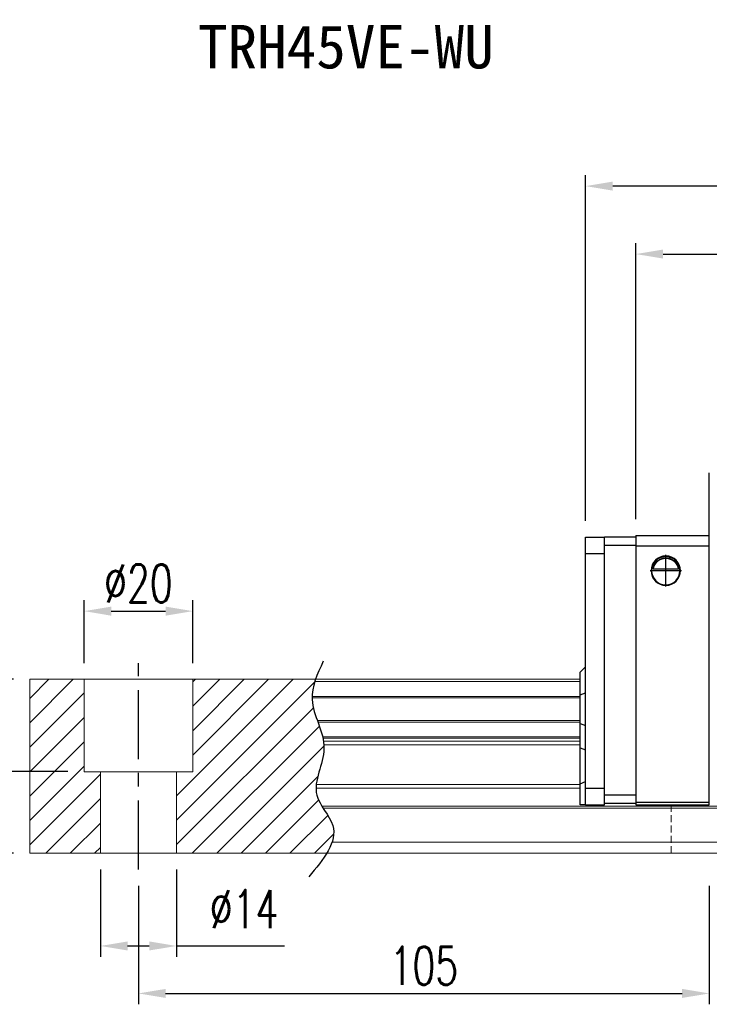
# Model space of a CAD drawing. Header units: millimetres. Extents: x 560 to 1081, y 594 to 775.
# Tile 2 of 50: x 745 to 872, y 594 to 775. Entities that reach past the tile are written whole.
import ezdxf
from ezdxf.enums import TextEntityAlignment as Align

# ---------------------------------------------------------------- set-up
doc = ezdxf.new("R2010")
doc.units = ezdxf.units.MM
doc.header["$PDSIZE"] = -1
for name, pattern in [('CENTER', [10.16, 6.35, -1.27, 1.27, -1.27]), ('DASHED', [0.75, 0.5, -0.25]), ('HIDDEN', [1.905, 1.27, -0.635])]:
    doc.linetypes.add(name, pattern=pattern)
for name, color, linetype in [('2', 7, 'Continuous'), ('CHA', 2, 'Continuous'), ('CL', 1, 'CENTER'), ('DIM', 4, 'Continuous'), ('HID', 2, 'DASHED'), ('OUT', 3, 'Continuous')]:
    doc.layers.add(name, color=color, linetype=linetype)
doc.styles.add('DIM-7', font='SIMPLEX.shx', dxfattribs={"width": 0.7, "bigfont": 'chineset.shx'})
doc.styles.add('T', font='kaiu.ttf')
doc.dimstyles.new('CNS', dxfattribs={"dimtxt": 3.5, "dimasz": 2.5, "dimexe": 1, "dimexo": 1.5, "dimgap": 0.09, "dimtad": 0, "dimdsep": 46, "dimtxsty": 'DIM-7', "dimcen": 0.09, "dimclrd": 1, "dimclre": 1, "dimclrt": 4, "dimadec": 0, "dimazin": 0, "dimtfac": 1, "dimtix": 1, "dimtmove": 2, "dimatfit": 3, "dimfxl": 1, "dimtvp": 0.971429, "dimtolj": 1, "dimarcsym": 0})

# ---------------------------------------------------------------- blocks, each defined once
blk = doc.blocks.new('*D15')
at = {"color": 7, "lineweight": -2, "transparency": 16777216}
for p, q in [((849.3, 682.89), (849.3, 746.53)), ((1034.8, 682.89), (1034.8, 746.53)), ((1029.8, 744.53), (854.3, 744.53))]:
    blk.add_line(p, q, dxfattribs=at)
at = {"color": 7, "transparency": 16777216}
for points in [[(854.3, 745.36), (854.3, 743.7), (849.3, 744.53)], [(1029.8, 745.36), (1029.8, 743.7), (1034.8, 744.53)]]:
    blk.add_solid(points, dxfattribs=at)
at = {"layer": 'DEFPOINTS', "color": 0, "transparency": 16777216}
for p in [(849.3, 744.53), (849.3, 679.89), (1034.8, 679.89)]:
    blk.add_point(p, dxfattribs=at)
at = {"color": 7, "transparency": 16777216, "insert": (942.05, 749.63), "char_height": 7, "attachment_point": 5, "style": 'DIM-7'}
blk.add_mtext('\\A1;185.5', dxfattribs=at)
blk = doc.blocks.new('*D19')
at = {"color": 7, "lineweight": -2, "transparency": 16777216}
for p, q in [((767.05, 615.74), (767.05, 593.91)), ((872.05, 615.74), (872.05, 593.91)), ((772.05, 595.91), (867.05, 595.91))]:
    blk.add_line(p, q, dxfattribs=at)
at = {"color": 7, "transparency": 16777216}
for points in [[(772.05, 596.74), (772.05, 595.08), (767.05, 595.91)], [(867.05, 596.74), (867.05, 595.08), (872.05, 595.91)]]:
    blk.add_solid(points, dxfattribs=at)
at = {"layer": 'DEFPOINTS', "color": 0, "transparency": 16777216}
for p in [(767.05, 618.74), (872.05, 618.74), (872.05, 595.91)]:
    blk.add_point(p, dxfattribs=at)
at = {"color": 7, "transparency": 16777216, "insert": (819.55, 601.01), "char_height": 7, "attachment_point": 5, "style": 'DIM-7'}
blk.add_mtext('\\A1;105', dxfattribs=at)
blk = doc.blocks.new('*D20')
at = {"color": 7, "lineweight": -2, "transparency": 16777216}
for p, q in [((757.05, 656.74), (757.05, 668.29)), ((777.05, 656.74), (777.05, 668.29)), ((762.05, 666.29), (772.05, 666.29))]:
    blk.add_line(p, q, dxfattribs=at)
at = {"color": 7, "transparency": 16777216}
for points in [[(762.05, 667.12), (762.05, 665.45), (757.05, 666.29)], [(772.05, 667.12), (772.05, 665.45), (777.05, 666.29)]]:
    blk.add_solid(points, dxfattribs=at)
at = {"layer": 'DEFPOINTS', "color": 0, "transparency": 16777216}
for p in [(777.05, 666.29), (757.05, 653.74), (777.05, 653.74)]:
    blk.add_point(p, dxfattribs=at)
at = {"color": 7, "transparency": 16777216, "insert": (767.05, 671.39), "char_height": 7, "attachment_point": 5, "style": 'DIM-7'}
blk.add_mtext('\\A1;%%C20', dxfattribs=at)
blk = doc.blocks.new('*D21')
at = {"color": 7, "lineweight": -2, "transparency": 16777216}
for p, q in [((744.05, 653.74), (734.15, 653.74)), ((736.15, 648.74), (736.15, 641.74)), ((754.05, 636.74), (734.15, 636.74))]:
    blk.add_line(p, q, dxfattribs=at)
at = {"color": 7, "transparency": 16777216}
for points in [[(735.32, 648.74), (736.98, 648.74), (736.15, 653.74)], [(735.32, 641.74), (736.98, 641.74), (736.15, 636.74)]]:
    blk.add_solid(points, dxfattribs=at)
at = {"layer": 'DEFPOINTS', "color": 0, "transparency": 16777216}
for p in [(747.05, 653.74), (736.15, 636.74), (757.05, 636.74)]:
    blk.add_point(p, dxfattribs=at)
at = {"color": 7, "transparency": 16777216, "insert": (731.05, 645.24), "char_height": 7, "attachment_point": 5, "rotation": 90, "style": 'DIM-7'}
blk.add_mtext('\\A1;17', dxfattribs=at)
blk = doc.blocks.new('*D18')
at = {"color": 7, "lineweight": -2, "transparency": 16777216}
for p, q in [((744.05, 653.74), (720.19, 653.74)), ((722.19, 648.74), (722.19, 626.74)), ((744.05, 621.74), (720.19, 621.74))]:
    blk.add_line(p, q, dxfattribs=at)
at = {"color": 7, "transparency": 16777216}
for points in [[(721.36, 648.74), (723.02, 648.74), (722.19, 653.74)], [(721.36, 626.74), (723.02, 626.74), (722.19, 621.74)]]:
    blk.add_solid(points, dxfattribs=at)
at = {"layer": 'DEFPOINTS', "color": 0, "transparency": 16777216}
for p in [(747.05, 653.74), (722.19, 621.74), (747.05, 621.74)]:
    blk.add_point(p, dxfattribs=at)
at = {"color": 7, "transparency": 16777216, "insert": (717.09, 637.74), "char_height": 7, "attachment_point": 5, "rotation": 90, "style": 'DIM-7'}
blk.add_mtext('\\A1;32', dxfattribs=at)
blk = doc.blocks.new('*D22')
at = {"layer": 'DEFPOINTS', "color": 0, "transparency": 16777216}
for p in [(1025.55, 732.02), (858.55, 680.24), (1025.55, 680.24)]:
    blk.add_point(p, dxfattribs=at)
at = {"layer": 'DIM', "color": 7, "lineweight": -2, "transparency": 16777216}
for p, q in [((858.55, 683.24), (858.55, 734.02)), ((1025.55, 683.24), (1025.55, 734.02)), ((863.55, 732.02), (1020.55, 732.02))]:
    blk.add_line(p, q, dxfattribs=at)
at = {"layer": 'DIM', "color": 7, "transparency": 16777216}
for points in [[(863.55, 732.86), (863.55, 731.19), (858.55, 732.02)], [(1020.55, 732.86), (1020.55, 731.19), (1025.55, 732.02)]]:
    blk.add_solid(points, dxfattribs=at)
at = {"layer": 'DIM', "color": 7, "transparency": 16777216, "insert": (942.05, 737.12), "char_height": 7, "attachment_point": 5, "style": 'DIM-7'}
blk.add_mtext('\\A1;167', dxfattribs=at)
blk = doc.blocks.new('*D26')
at = {"color": 7, "lineweight": -2, "transparency": 16777216}
for p, q in [((760.05, 618.74), (760.05, 602.65)), ((774.05, 618.74), (774.05, 602.65)), ((765.05, 604.65), (769.05, 604.65)), ((774.05, 604.65), (793.91, 604.65))]:
    blk.add_line(p, q, dxfattribs=at)
at = {"color": 7, "transparency": 16777216}
for points in [[(765.05, 605.48), (765.05, 603.82), (760.05, 604.65)], [(769.05, 605.48), (769.05, 603.82), (774.05, 604.65)]]:
    blk.add_solid(points, dxfattribs=at)
at = {"layer": 'DEFPOINTS', "color": 0, "transparency": 16777216}
for p in [(760.05, 621.74), (774.05, 621.74), (774.05, 604.65)]:
    blk.add_point(p, dxfattribs=at)
at = {"color": 7, "transparency": 16777216, "insert": (786.48, 611.45), "char_height": 7, "attachment_point": 5, "style": 'DIM-7'}
blk.add_mtext('\\A1;%%C14', dxfattribs=at)

msp = doc.modelspace()

# ---------------------------------------------------------------- hatches: boundary and pattern name
at = {"layer": 'DIM'}
h = msp.add_hatch(dxfattribs=at)
h.set_pattern_fill('ANSI31', color=0, style=0)
h.set_pattern_definition([(45, (443.0995, 480.9535), (-2.245064, 2.245064), [])])
edge = h.paths.add_edge_path()
edge.add_spline(control_points=[(799.949, 646.166), (799.485, 647.467), (799.023, 648.843), (798.98, 650.22), (798.979, 650.305)], knot_values=[7.0410379, 7.0410379, 7.0410379, 7.0410379, 11.0834181, 11.3490412, 11.3490412, 11.3490412, 11.3490412], degree=3, periodic=0)
edge.add_spline(control_points=[(798.979, 650.305), (798.977, 650.403), (798.978, 650.501), (798.981, 650.599)], knot_values=[6.7346274, 6.7346274, 6.7346274, 6.7346274, 7.0410379, 7.0410379, 7.0410379, 7.0410379], degree=3, periodic=0)
edge.add_spline(control_points=[(798.981, 650.599), (799.005, 651.503), (799.195, 652.407), (799.481, 653.311)], knot_values=[3.908874, 3.908874, 3.908874, 3.908874, 6.7346274, 6.7346274, 6.7346274, 6.7346274], degree=3, periodic=0)
edge.add_spline(control_points=[(799.481, 653.311), (799.526, 653.452), (799.573, 653.594), (799.623, 653.735)], knot_values=[3.466366, 3.466366, 3.466366, 3.466366, 3.908874, 3.908874, 3.908874, 3.908874], degree=3, periodic=0)
edge.add_line((799.619, 653.735), (777.048, 653.735))
edge.add_line((777.048, 653.735), (777.048, 636.735))
edge.add_line((777.048, 636.735), (774.048, 636.735))
edge.add_line((774.048, 636.735), (774.048, 621.735))
edge.add_line((774.048, 621.735), (801.69, 621.735))
edge.add_spline(control_points=[(801.69, 621.735), (802.094, 622.406), (802.426, 623.073), (802.651, 623.735)], knot_values=[35.0876755, 35.0876755, 35.0876755, 35.0876755, 37.2888756, 37.2888756, 37.2888756, 37.2888756], degree=3, periodic=0)
edge.add_spline(control_points=[(802.651, 623.735), (803.009, 624.789), (803.191, 626.912), (801.691, 628.961), (801.011, 630.028)], knot_values=[27.949439, 27.949439, 27.949439, 27.949439, 31.4503537, 35.0876755, 35.0876755, 35.0876755, 35.0876755], degree=3, periodic=0)
edge.add_spline(control_points=[(801.011, 630.028), (800.936, 630.146), (800.862, 630.264), (800.79, 630.382)], knot_values=[27.5490533, 27.5490533, 27.5490533, 27.5490533, 27.949439, 27.949439, 27.949439, 27.949439], degree=3, periodic=0)
edge.add_spline(control_points=[(800.79, 630.382), (800.388, 631.04), (799.824, 632.12), (799.711, 633.254), (799.716, 633.693)], knot_values=[23.9494384, 23.9494384, 23.9494384, 23.9494384, 26.1777675, 27.5490533, 27.5490533, 27.5490533, 27.5490533], degree=3, periodic=0)
edge.add_spline(control_points=[(799.716, 633.693), (799.718, 633.927), (799.734, 634.162), (799.761, 634.4)], knot_values=[23.2175338, 23.2175338, 23.2175338, 23.2175338, 23.9494384, 23.9494384, 23.9494384, 23.9494384], degree=3, periodic=0)
edge.add_spline(control_points=[(799.761, 634.4), (800.004, 636.541), (801.249, 639.036), (801.174, 641.452), (801.158, 641.674)], knot_values=[15.9420699, 15.9420699, 15.9420699, 15.9420699, 22.5462419, 23.2175338, 23.2175338, 23.2175338, 23.2175338], degree=3, periodic=0)
edge.add_spline(control_points=[(801.158, 641.674), (801.14, 641.91), (801.111, 642.146), (801.074, 642.381)], knot_values=[15.228195, 15.228195, 15.228195, 15.228195, 15.9420699, 15.9420699, 15.9420699, 15.9420699], degree=3, periodic=0)
edge.add_spline(control_points=[(801.074, 642.381), (801.047, 642.548), (801.015, 642.715), (800.98, 642.882)], knot_values=[14.7203513, 14.7203513, 14.7203513, 14.7203513, 15.228195, 15.228195, 15.228195, 15.228195], degree=3, periodic=0)
edge.add_spline(control_points=[(800.98, 642.882), (800.96, 642.975), (800.939, 643.068), (800.917, 643.16)], knot_values=[14.4372251, 14.4372251, 14.4372251, 14.4372251, 14.7203513, 14.7203513, 14.7203513, 14.7203513], degree=3, periodic=0)
edge.add_spline(control_points=[(800.917, 643.16), (800.7, 644.072), (800.376, 644.974), (800.054, 645.872)], knot_values=[11.6531458, 11.6531458, 11.6531458, 11.6531458, 14.4372251, 14.4372251, 14.4372251, 14.4372251], degree=3, periodic=0)
edge.add_spline(control_points=[(800.054, 645.872), (800.019, 645.97), (799.984, 646.068), (799.949, 646.166)], knot_values=[11.3490412, 11.3490412, 11.3490412, 11.3490412, 11.6531458, 11.6531458, 11.6531458, 11.6531458], degree=3, periodic=0)
edge.add_line((799.949, 646.166), (799.949, 646.166))
h.paths.add_polyline_path([(757.048, 653.735), (747.048, 653.735), (747.048, 621.735), (760.048, 621.735), (760.048, 636.735), (757.048, 636.735)])

# ---------------------------------------------------------------- linework, layer by layer
at = {"linetype": 'Continuous', "lineweight": 15}
for p, q in [((800.79, 630.382), (1081.048, 630.382)), ((801.011, 630.028), (1081.048, 630.028))]:
    msp.add_line(p, q, dxfattribs=at)
at = {"layer": '2', "color": 0, "linetype": 'Continuous'}
for p, q in [((872.048, 630.635), (872.048, 691.735)), ((849.298, 679.885), (852.798, 679.885)), ((849.298, 676.885), (849.298, 679.885)), ((858.548, 679.935), (852.798, 679.935)), ((852.798, 630.635), (852.798, 679.935)), ((858.548, 680.235), (858.548, 630.635)), ((858.548, 680.235), (872.048, 680.235)), ((852.798, 678.435), (858.548, 678.435)), ((858.548, 678.335), (872.048, 678.335)), ((849.298, 630.635), (849.298, 676.885)), ((849.298, 676.885), (852.798, 676.885)), ((866.357, 674.01), (861.739, 674.01)), ((866.328, 674.035), (861.767, 674.035)), ((848.298, 655.035), (849.298, 656.035)), ((848.298, 650.888), (848.298, 655.035)), ((848.298, 650.888), (849.298, 651.252)), ((848.298, 645.583), (848.298, 650.888)), ((848.298, 645.583), (849.298, 645.219)), ((848.298, 641.114), (848.298, 645.583)), ((848.298, 634.524), (848.298, 641.114)), ((848.298, 641.114), (849.298, 640.75)), ((848.298, 634.524), (849.298, 634.938)), ((848.298, 630.635), (848.298, 634.524)), ((852.798, 633.635), (849.298, 633.635)), ((858.548, 632.435), (852.798, 632.435)), ((852.798, 630.935), (858.548, 630.935)), ((872.048, 631.034), (858.548, 631.034)), ((849.298, 630.635), (848.298, 630.635)), ((849.298, 630.635), (852.798, 630.635)), ((858.548, 630.635), (872.048, 630.635))]:
    msp.add_line(p, q, dxfattribs=at)
for radius, start, end in [(2.7, 90, 270), (2.6, 90, 270), (2.7, 270, 90), (2.6, 270, 90)]:
    msp.add_arc((864.048, 673.735), radius, start, end, dxfattribs=at)
at = {"layer": '2', "color": 0, "linetype": 'Continuous', "extrusion": (0, 0, -1)}
for start, end in [(7.49472, 90), (90, 172.50528)]:
    msp.add_arc((-864.048, 673.735), 2.3, start, end, dxfattribs=at)
at = {"layer": '2', "color": 0, "linetype": 'Continuous'}
for points, knots in [([(861.739, 674.01), (861.766, 674.242), (861.827, 674.47), (861.999, 674.875), (862.111, 675.06), (862.427, 675.461), (862.654, 675.656), (863.074, 675.9), (863.255, 675.979), (863.569, 676.066), (863.691, 676.09), (863.893, 676.111), (863.971, 676.115), (864.048, 676.115)], [0, 0, 0, 0, 0.187135, 0.187135, 0.3722972, 0.3722972, 0.651232, 0.651232, 0.8354912, 0.8354912, 0.9393137, 0.9393137, 1, 1, 1, 1]), ([(864.048, 676.115), (864.174, 676.115), (864.301, 676.104), (864.597, 676.053), (864.76, 676.004), (865.199, 675.821), (865.455, 675.648), (865.847, 675.255), (865.999, 675.048), (866.21, 674.628), (866.283, 674.42), (866.339, 674.14), (866.349, 674.076), (866.357, 674.01)], [0, 0, 0, 0, 0.0998047, 0.0998047, 0.2515472, 0.2515472, 0.5439534, 0.5439534, 0.769985, 0.769985, 0.9482846, 0.9482846, 1, 1, 1, 1])]:
    msp.add_open_spline(points, degree=3, knots=knots, dxfattribs=at)
for points in [[(861.767, 674.035), (861.758, 674.027), (861.748, 674.019), (861.739, 674.01)], [(866.357, 674.01), (866.347, 674.019), (866.338, 674.027), (866.328, 674.035)]]:
    msp.add_open_spline(points, degree=3, dxfattribs=at)
at = {"layer": 'CL', "color": 0, "ltscale": 2}
msp.add_line((767.048, 618.735), (767.048, 656.735), dxfattribs=at)
at = {"layer": 'DIM', "color": 0}
for p, q in [((864.048, 670.846), (864.048, 676.625)), ((866.937, 673.735), (861.158, 673.735))]:
    msp.add_line(p, q, dxfattribs=at)
msp.add_open_spline([(801.038, 657.063), (799.953, 654.725), (797.488, 649.408), (803.202, 641.326), (797.773, 632.923), (805.32, 625.729), (801.063, 620.586), (798.403, 617.371)], degree=3, knots=[0, 0, 0, 0, 7.306661, 16.6133617, 25.3207242, 31.5867608, 42.0326146, 42.0326146, 42.0326146, 42.0326146], dxfattribs=at)
at = {"layer": 'HID', "color": 0, "linetype": 'HIDDEN', "lineweight": 0}
msp.add_line((865.048, 621.735), (865.048, 630.635), dxfattribs=at)
at = {"layer": 'OUT', "color": 0, "linetype": 'Continuous', "lineweight": 15}
for p, q in [((747.048, 653.735), (848.298, 653.735)), ((747.048, 653.311), (747.048, 653.735)), ((747.048, 650.599), (747.048, 653.311)), ((757.048, 636.735), (757.048, 653.735)), ((777.048, 636.735), (777.048, 653.735)), ((799.481, 653.311), (848.298, 653.311)), ((747.048, 650.305), (747.048, 650.599)), ((747.048, 646.166), (747.048, 650.305)), ((798.979, 650.305), (848.298, 650.305)), ((798.981, 650.599), (848.298, 650.599)), ((747.048, 645.872), (747.048, 646.166)), ((747.048, 643.16), (747.048, 645.872)), ((799.949, 646.166), (848.298, 646.166)), ((800.054, 645.872), (848.298, 645.872)), ((747.048, 642.882), (747.048, 643.16)), ((747.048, 642.381), (747.048, 642.882)), ((747.048, 641.674), (747.048, 642.381)), ((747.048, 634.4), (747.048, 641.674)), ((800.917, 643.16), (848.298, 643.16)), ((800.98, 642.882), (848.298, 642.882)), ((801.074, 642.381), (848.298, 642.381)), ((801.158, 641.674), (848.298, 641.674)), ((757.048, 636.735), (777.048, 636.735)), ((760.048, 621.735), (760.048, 636.735)), ((774.048, 621.735), (774.048, 636.735)), ((747.048, 633.693), (747.048, 634.4)), ((747.048, 630.382), (747.048, 633.693)), ((799.716, 633.693), (848.298, 633.693)), ((799.761, 634.4), (848.298, 634.4)), ((747.048, 630.028), (747.048, 630.382)), ((747.048, 623.735), (747.048, 630.028)), ((747.048, 621.735), (747.048, 623.735)), ((802.651, 623.735), (1081.048, 623.735)), ((747.048, 621.735), (1081.048, 621.735))]:
    msp.add_line(p, q, dxfattribs=at)

# ---------------------------------------------------------------- texts
at = {"layer": 'CHA', "color": 7, "style": 'T'}
msp.add_text('TRH45VE-WU', height=8, dxfattribs=at).set_placement((805.2, 770.131), align=Align.MIDDLE)

# ---------------------------------------------------------------- dimensions: what is measured, and where the dimension line sits
at = {"color": 0}
for base, p1, p2, override, picture, middle in [((849.298, 744.531), (1034.798, 679.885), (849.298, 679.885), {"dimscale": 2, "dimgap": 0.8, "dimtad": 1, "dimclrd": 7, "dimclre": 7, "dimclrt": 7, "dimadec": 2, "dimazin": 2, "dimtmove": 1}, '*D15', (942.048, 749.631)), ((872.048, 595.909), (767.048, 618.735), (872.048, 618.735), {"dimscale": 2, "dimgap": 0.8, "dimtad": 1, "dimclrd": 7, "dimclre": 7, "dimclrt": 7, "dimtmove": 1}, '*D19', (819.548, 601.009))]:
    dim = msp.add_linear_dim(base=base, p1=p1, p2=p2, dimstyle='CNS', override=override, dxfattribs=at)
    dim.commit()
    dim.dimension.update_dxf_attribs({"geometry": picture, "text_midpoint": middle})
dim = msp.add_linear_dim(base=(777.048, 666.286), p1=(757.048, 653.735), p2=(777.048, 653.735), text='%%C<>', dimstyle='CNS', override={"dimscale": 2, "dimgap": 0.8, "dimtad": 1, "dimclrd": 7, "dimclre": 7, "dimclrt": 7, "dimtmove": 1}, dxfattribs=at)
dim.commit()
dim.dimension.update_dxf_attribs({"geometry": '*D20', "text_midpoint": (767.048, 671.386)})
for base, p2, picture, middle in [((722.19, 621.735), (747.048, 621.735), '*D18', (717.09, 637.735)), ((736.15, 636.735), (757.048, 636.735), '*D21', (731.05, 645.235))]:
    dim = msp.add_linear_dim(base=base, p1=(747.048, 653.735), p2=p2, angle=90, dimstyle='CNS', override={"dimscale": 2, "dimgap": 0.8, "dimtad": 1, "dimclrd": 7, "dimclre": 7, "dimclrt": 7, "dimtmove": 1}, dxfattribs=at)
    dim.commit()
    dim.dimension.update_dxf_attribs({"geometry": picture, "text_midpoint": middle})
dim = msp.add_linear_dim(base=(774.048, 604.652), p1=(760.048, 621.735), p2=(774.048, 621.735), angle=180, text='%%C<>', dimstyle='CNS', override={"dimscale": 2, "dimgap": 0.8, "dimclrd": 7, "dimclre": 7, "dimclrt": 7, "dimtmove": 0}, dxfattribs=at)
dim.commit()
dim.dimension.update_dxf_attribs({"geometry": '*D26', "text_midpoint": (786.481, 604.652), "dimtype": 160})
at = {"layer": 'DIM', "color": 0}
dim = msp.add_linear_dim(base=(1025.548, 732.024), p1=(858.548, 680.235), p2=(1025.548, 680.235), dimstyle='CNS', override={"dimscale": 2, "dimgap": 0.8, "dimtad": 1, "dimclrd": 7, "dimclre": 7, "dimclrt": 7, "dimtmove": 1}, dxfattribs=at)
dim.commit()
dim.dimension.update_dxf_attribs({"geometry": '*D22', "text_midpoint": (942.048, 737.124)})

doc.saveas('drawing.dxf')
